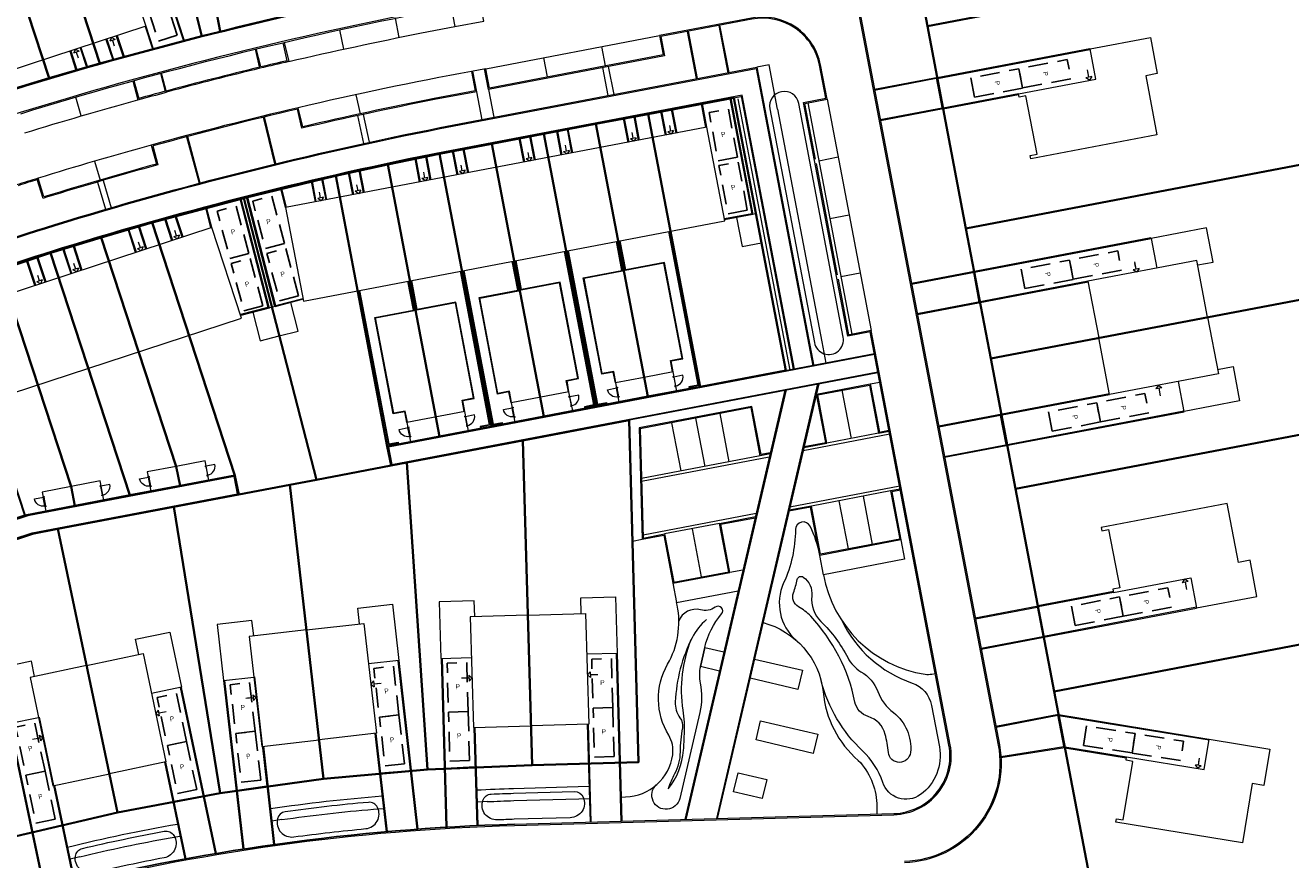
# Model space of a CAD drawing. Header units: metres. Extents: x 150385 to 171486, y 478588 to 485023.
# Tile 81 of 256: x 151673 to 151802, y 483369 to 483454. Entities that reach past the tile are written whole.
import ezdxf
from ezdxf.lldxf.tags import DXFTag

# ---------------------------------------------------------------- set-up
doc = ezdxf.new("R2010")
doc.units = ezdxf.units.M
doc.linetypes.add('Stippelfijn', pattern=[3, 2, -1])
doc.layers.add('B-WE-KG-GRENS_PERCEEL-GV', color=150, linetype='KG-PERCEEL', lineweight=30, true_color=0x007fff)
doc.layers.add('N-CO-BC-DEUR_BERGING_HOUT-G', color=9, linetype='Continuous', lineweight=18, true_color=0x808080)
for name, color, linetype, lineweight in [('N-PV-OG-BEBOUWING_ENTREE-S', 7, 'Continuous', 18), ('N-PV-OG-KADASTRAAL_BEBOUWING-G', 7, 'Continuous', 35), ('N-WE-VH-KANTOPSLUITING_ACHTERKANTBAND TERRAS-G', 7, 'Continuous', 5)]:
    doc.layers.add(name, color=color, linetype=linetype, lineweight=lineweight)
doc.layers.add('N-WE-VH-PP', color=7, linetype='Continuous')
doc.styles.add('NLCS-ISO-ANNOTATIEF-T25', font='NLCS-ISO.ttf', dxfattribs={"height": 2.5})
doc.styles.get("Standard").update_dxf_attribs({"font": 'NLCS-ISO.ttf'})
tags = doc.linetypes.add('KG-PERCEEL', pattern='A,5.5,-2,["P",Standard,S=1.8,R=0,X=-0.5,Y=-0.9],-2,5.5,-2,[5,NLCS.shx,S=0.75,R=0,X=0,Y=0],-2', length=19).pattern_tags.tags
tags[6] = DXFTag(74, 10)

# ---------------------------------------------------------------- blocks, each defined once
blk = doc.blocks.new('Woning Vrijstaand p')
at = {"layer": 'N-PV-OG-BEBOUWING_ENTREE-S', "color": 0, "lineweight": -2}
for p, q in [((-0.3, 6.75), (-1.06, 6.75)), ((-0.3, 6.75), (-0.9, 6.75)), ((-0.3, 7.05), (0, 6.75)), ((-0.3, 7.05), (0, 6.75)), ((0, 6.75), (-0.3, 6.45)), ((0, 6.75), (-0.3, 6.45))]:
    blk.add_line(p, q, dxfattribs=at)
at = {"layer": 'N-PV-OG-BEBOUWING_ENTREE-S', "color": 0, "lineweight": -2, "flags": 128}
blk.add_lwpolyline([(-0.3, 7.05), (-0.3, 6.45)], dxfattribs=at)
blk.add_lwpolyline([(-0.3, 7.05), (-0.3, 6.45)], dxfattribs=at)
at = {"layer": 'N-PV-OG-KADASTRAAL_BEBOUWING-G', "color": 0, "lineweight": -2, "flags": 128}
blk.add_lwpolyline([(0.65, 12.46), (6.76, 12.46), (6.76, -0.6), (6.41, -0.6), (6.41, 0.1), (0.37, 0.1), (0.37, -0.6), (0.02, -0.6), (0.02, 7.41), (-3.1, 7.41), (-3.1, 13.66), (0.65, 13.66)], close=True, dxfattribs=at)
blk = doc.blocks.new('A$Cec739394')
at = {"layer": 'N-PV-OG-KADASTRAAL_BEBOUWING-G', "color": 0, "lineweight": -2}
for p, q in [((7.48, -2), (7.62, -1.6)), ((7.48, -2), (7.62, -1.6)), ((7.88, -2.15), (7.48, -2)), ((7.88, -2.15), (7.48, -2)), ((7.75, -1.87), (8.44, -1.55)), ((7.75, -1.87), (8.29, -1.62)), ((-3.4, -7.21), (-4.09, -7.54)), ((-3.4, -7.21), (-3.94, -7.47)), ((-3.13, -7.08), (-3.53, -6.94)), ((-3.13, -7.08), (-3.53, -6.94)), ((-3.27, -7.48), (-3.13, -7.08)), ((-3.27, -7.48), (-3.13, -7.08))]:
    blk.add_line(p, q, dxfattribs=at)
at = {"layer": 'N-PV-OG-KADASTRAAL_BEBOUWING-G', "color": 0, "lineweight": -2, "flags": 128}
for points in [[(0, 0), (4.87, -10.17), (10.17, -7.64), (5.3, 2.54), (0, 0)], [(0, 0), (4.87, -10.17), (-0.43, -12.71), (-5.3, -2.54), (0, 0)], [(7.88, -2.15), (7.62, -1.6)], [(7.88, -2.15), (7.62, -1.6)], [(9.76, -7.84), (10.44, -9.27), (13.66, -7.73), (11.17, -2.55), (8.38, -3.88)], [(-3.27, -7.48), (-3.53, -6.94)], [(-3.27, -7.48), (-3.53, -6.94)], [(-0.02, -12.51), (0.67, -13.95), (-2.54, -15.49), (-5.03, -10.3), (-2.23, -8.96)]]:
    blk.add_lwpolyline(points, dxfattribs=at)
blk = doc.blocks.new('pp')
at = {"layer": 'N-WE-VH-PP', "linetype": 'Stippelfijn', "flags": 128}
blk.add_lwpolyline([(-0.5, -5.47), (-2.5, -5.47), (-2.5, -0.47), (-0.5, -0.47)], close=True, dxfattribs=at)
at = {"layer": 'N-WE-VH-PP', "color": 0, "insert": (-1.48, -2.91), "char_height": 0.5, "attachment_point": 5, "style": 'NLCS-ISO-ANNOTATIEF-T25'}
blk.add_mtext('P', dxfattribs=at)
blk = doc.blocks.new('NLRS_31_DO_WB_buitendeurkozijn vspyqds3_BCB - H02s-5481641-00_begane grond - BU Tuinberging')
at = {"layer": 'N-CO-BC-DEUR_BERGING_HOUT-G', "lineweight": 13}
h = blk.add_hatch(dxfattribs=at)
h.set_pattern_fill('FP_7', color=256, style=0, pattern_type=2)
h.set_pattern_definition([(315, (-27166.344, 2464), (45.25483, 45.25483), [])])
h.paths.add_polyline_path([(-517, 9), (-517, -9), (-508, -9), (-508, -85), (-517, -85), (-517, -101), (-450, -101), (-450, -38), (-467, -38), (-467, 13), (-517, 13)], flags=0)
h.paths.add_polyline_path([(450, -101), (517, -101), (517, -85), (508, -85), (508, -9), (517, -9), (517, 13), (467, 13), (467, -38), (450, -38)], flags=0)
at = {"layer": 'N-CO-BC-DEUR_BERGING_HOUT-G'}
for p, q in [((-517, 13), (-517, 9)), ((-467, 13), (-517, 13)), ((-467, -38), (-467, 13)), ((462, 2), (-462, 2)), ((-462, 2), (-462, -38)), ((462, -38), (462, 2)), ((517, 13), (467, 13)), ((467, 13), (467, -38)), ((517, 9), (517, 13)), ((-508, -85), (-517, -85)), ((-517, -85), (-517, -101)), ((-517, -101), (-450, -101)), ((-508, -79), (-508, -85)), ((-450, -38), (-467, -38)), ((-462, -38), (462, -38)), ((-450, -101), (-450, -38)), ((467, -38), (450, -38)), ((450, -38), (450, -101)), ((450, -101), (517, -101)), ((508, -85), (508, -79)), ((517, -85), (508, -85)), ((517, -101), (517, -85))]:
    blk.add_line(p, q, dxfattribs=at)
at = {"layer": 'N-CO-BC-DEUR_BERGING_HOUT-G', "lineweight": 13}
blk.add_line((-464, 919), (-464, -9), dxfattribs=at)
blk.add_arc((-464, -9), 928, 360, 90, dxfattribs=at)

msp = doc.modelspace()

# ---------------------------------------------------------------- linework, layer by layer
at = {"layer": 'B-WE-KG-GRENS_PERCEEL-GV', "flags": 128}
for points in [[(151533.35, 483297.58), (151522.99, 483289.3), (151577.28, 483221.76), (151636.33, 483149.83), (151637.77, 483151.01), (151632.04, 483158.1), (151624.17, 483167.82), (151610.47, 483184.72), (151626.21, 483197.6), (151635.99, 483193.01), (151646.17, 483188.23), (151656.36, 483183.45), (151666.54, 483178.68), (151676.72, 483173.9), (151686.91, 483169.12), (151697.09, 483164.34), (151707.27, 483159.56), (151691.5, 483125.95), (151695.85, 483123.92), (151711.62, 483157.52), (151722.65, 483152.34), (151733.68, 483147.17), (151744.71, 483141.99), (151754.38, 483137.46), (151754.38, 483133.32), (151767.22, 483133.28), (151780.21, 483133.25), (151798.96, 483133.2), (151817.71, 483133.14), (151817.55, 483071.63), (151830.05, 483071.59), (151830.12, 483102.01), (151830.18, 483120.59), (151830.23, 483139.18), (151914.11, 483138.94), (151914.15, 483153.71), (151834.15, 483153.94), (151834.2, 483172.51), (151834.26, 483191.09), (151834.31, 483209.67), (151914.31, 483209.45), (151914.35, 483225.88), (151834.35, 483226.1), (151834.41, 483244.68), (151834.44, 483255.93), (151834.46, 483267.18), (151834.54, 483293.05), (151914.54, 483292.83), (151914.55, 483296.36), (151915.98, 483296.35), (151916.16, 483296.36), (151916.33, 483296.36), (151916.51, 483296.38), (151916.68, 483296.4), (151916.86, 483296.43), (151917.03, 483296.46), (151917.2, 483296.5), (151917.37, 483296.54), (151917.53, 483296.59), (151917.7, 483296.65), (151917.86, 483296.71), (151918.02, 483296.78), (151918.18, 483296.85), (151918.34, 483296.93), (151918.49, 483297.02), (151918.64, 483297.11), (151918.79, 483297.2), (151918.93, 483297.3), (151919.07, 483297.41), (151919.21, 483297.52), (151919.34, 483297.63), (151919.47, 483297.75), (151919.59, 483297.88), (151919.71, 483298), (151919.83, 483298.14), (151919.93, 483298.27), (151920.04, 483298.41), (151920.14, 483298.55), (151920.24, 483298.7), (151920.33, 483298.85), (151920.41, 483299), (151920.49, 483299.16), (151920.57, 483299.32), (151920.63, 483299.48), (151920.7, 483299.64), (151920.75, 483299.8), (151920.8, 483299.97), (151920.85, 483300.14), (151920.89, 483300.31), (151920.92, 483300.48), (151920.95, 483300.66), (151920.97, 483300.83), (151920.99, 483301), (151921, 483301.18), (151921, 483301.35), (151921, 483356.46), (151921, 483451.49), (151921, 483451.66), (151920.99, 483451.83), (151920.97, 483452), (151920.95, 483452.17), (151920.93, 483452.34), (151920.89, 483452.51), (151920.86, 483452.67), (151920.81, 483452.84), (151920.76, 483453), (151920.71, 483453.16), (151920.65, 483453.32), (151920.58, 483453.48), (151920.51, 483453.64), (151920.44, 483453.79), (151920.36, 483453.94), (151920.27, 483454.09), (151920.18, 483454.23), (151920.08, 483454.37), (151822.52, 483592.33), (151775.46, 483559.42), (151773.17, 483562.7), (151771.12, 483565.63), (151608.65, 483451.64), (151612.29, 483447.18), (151615.74, 483449.59), (151620.38, 483452.83), (151624.64, 483455.82), (151629.29, 483459.07), (151638.77, 483465.71), (151650.25, 483439.2), (151642.19, 483435.44), (151637.38, 483432.99), (151632.62, 483430.44), (151628.05, 483427.87), (151630.94, 483424.32), (151653.43, 483395.36), (151653.57, 483395.41), (151664.88, 483399.12), (151673.86, 483402.07), (151676.45, 483402.57), (151688.25, 483404.81), (151694.86, 483406.08), (151694.48, 483408.03), (151688.89, 483406.97), (151683.79, 483406), (151678.19, 483404.93), (151673.09, 483403.95), (151664.65, 483401.2), (151657.28, 483423.67), (151665.5, 483427.11), (151670.57, 483428.97), (151675.69, 483430.69), (151680.86, 483432.27), (151686.04, 483433.77), (151695.38, 483436.28), (151704.76, 483438.54), (151710.03, 483439.7), (151715.31, 483440.79), (151720.62, 483441.8), (151725.92, 483442.82), (151731.22, 483443.82), (151736.54, 483444.83), (151745.25, 483446.5), (151750.55, 483418.72), (151741.82, 483417.05), (151736.52, 483416.05), (151731.22, 483415.03), (151725.92, 483414.02), (151720.62, 483413.02), (151715.31, 483412), (151709.99, 483410.98), (151710.37, 483409.03), (151711.99, 483409.33), (151723.79, 483411.57), (151734.59, 483413.64), (151735.57, 483378.82), (151724.74, 483378.52), (151714.09, 483378.05), (151703.51, 483377.1), (151692.99, 483375.64), (151682.54, 483373.69), (151672.2, 483371.26), (151662.03, 483368.21), (151652.18, 483364.53), (151644.17, 483386.17), (151639.14, 483382.15), (151646.56, 483362.07), (151638.88, 483358.39), (151634.08, 483355.9), (151629.36, 483353.3), (151624.68, 483350.59), (151620.08, 483347.77), (151613.06, 483343.17), (151604.51, 483354.42), (151602.15, 483352.55), (151602.88, 483351.66), (151599.72, 483349.07), (151598.96, 483349.99), (151573.99, 483330.04), (151577.07, 483326.28), (151582.7, 483319.41), (151564.08, 483304.18), (151558.45, 483311.04), (151555.19, 483315.02), (151553.62, 483313.78), (151556.9, 483309.78), (151562.53, 483302.9), (151542.43, 483286.46), (151536.82, 483293.34), (151533.4, 483297.51)], [(151640.45, 483466.88), (151650.23, 483473.72), (151654.36, 483476.61), (151659.48, 483480.19), (151663.6, 483483.07), (151668.74, 483486.65), (151669.4, 483484.63), (151682.41, 483487.11), (151695.04, 483489.53), (151695.4, 483487.56), (151700.7, 483488.58), (151706.02, 483489.58), (151711.32, 483490.59), (151716.62, 483491.6), (151721.93, 483492.61), (151727.23, 483493.61), (151735.96, 483495.28), (151742.06, 483463.25), (151733.34, 483461.58), (151728.04, 483460.56), (151722.72, 483459.56), (151717.42, 483458.55), (151712.12, 483457.53), (151706.83, 483456.45), (151701.55, 483455.29), (151691.11, 483452.78), (151680.74, 483449.99), (151675.57, 483448.49), (151670.4, 483446.92), (151665.28, 483445.2), (151660.2, 483443.33), (151652.07, 483440.01)], [(151758.27, 483488.82), (151764.96, 483453.8), (151809.97, 483462.38), (151790.88, 483495.03)], [(151764.96, 483453.8), (151758.27, 483488.82), (151790.88, 483495.03), (151809.97, 483462.38), (151821.2, 483443.14), (151824.49, 483430.03), (151827.77, 483416.92), (151832.88, 483396.52), (151833.08, 483368.06), (151781.57, 483366.61), (151777.86, 483386.02), (151773.94, 483406.66), (151771.41, 483419.92), (151768.89, 483433.19)], [(151682.41, 483487.11), (151691.11, 483452.78), (151701.55, 483455.29), (151695.4, 483487.56), (151695.04, 483489.53)], [(151669.4, 483484.63), (151680.74, 483449.99), (151691.11, 483452.78), (151682.41, 483487.11)], [(151663.6, 483483.07), (151664.76, 483481.44), (151675.57, 483448.49), (151680.74, 483449.99), (151669.4, 483484.63), (151668.74, 483486.65)], [(151663.6, 483483.07), (151659.48, 483480.19), (151670.4, 483446.92), (151675.57, 483448.49), (151664.76, 483481.44)], [(151809.97, 483462.38), (151764.96, 483453.8), (151768.89, 483433.19), (151821.2, 483443.14)], [(151736.54, 483444.83), (151741.82, 483417.05), (151750.55, 483418.72), (151745.25, 483446.5)], [(151731.22, 483443.82), (151736.52, 483416.05), (151741.82, 483417.05), (151736.54, 483444.83)], [(151725.92, 483442.82), (151731.22, 483415.03), (151736.52, 483416.05), (151731.22, 483443.82)], [(151725.92, 483442.82), (151720.62, 483441.8), (151725.92, 483414.02), (151731.22, 483415.03)], [(151768.89, 483433.19), (151771.41, 483419.92), (151824.49, 483430.03), (151821.2, 483443.14)], [(151715.31, 483440.79), (151710.03, 483439.7), (151715.31, 483412), (151720.62, 483413.02)], [(151715.31, 483440.79), (151720.62, 483413.02), (151725.92, 483414.02), (151720.62, 483441.8)], [(151704.76, 483438.54), (151709.99, 483410.98), (151715.31, 483412), (151710.03, 483439.7)], [(151695.38, 483436.28), (151702.77, 483407.58), (151710.37, 483409.03), (151709.99, 483410.98), (151704.76, 483438.54)], [(151686.04, 483433.77), (151694.48, 483408.03), (151694.86, 483406.08), (151700.08, 483407.06), (151702.77, 483407.58), (151695.38, 483436.28)], [(151680.86, 483432.27), (151688.51, 483408.92), (151688.89, 483406.97), (151694.48, 483408.03), (151686.04, 483433.77)], [(151680.86, 483432.27), (151675.69, 483430.69), (151683.79, 483406), (151688.89, 483406.97), (151688.51, 483408.92)], [(151675.69, 483430.69), (151670.57, 483428.97), (151677.8, 483406.9), (151678.19, 483404.93), (151683.79, 483406)], [(151824.49, 483430.03), (151771.41, 483419.92), (151773.94, 483406.66), (151827.77, 483416.92)], [(151665.5, 483427.11), (151673.09, 483403.95), (151678.19, 483404.93), (151677.8, 483406.9), (151670.57, 483428.97)], [(151773.94, 483406.66), (151777.86, 483386.02), (151832.88, 483396.52), (151827.77, 483416.92)], [(151723.79, 483411.57), (151724.74, 483378.52), (151735.57, 483378.82), (151734.59, 483413.64)], [(151711.99, 483409.33), (151714.09, 483378.05), (151724.74, 483378.52), (151723.79, 483411.57)], [(151710.37, 483409.03), (151702.77, 483407.58), (151700.08, 483407.06), (151703.51, 483377.1), (151714.09, 483378.05), (151711.99, 483409.33)], [(151692.99, 483375.64), (151703.51, 483377.1), (151700.08, 483407.06), (151694.86, 483406.08), (151688.25, 483404.81)], [(151676.45, 483402.57), (151682.54, 483373.69), (151692.99, 483375.64), (151688.25, 483404.81)], [(151676.45, 483402.57), (151673.86, 483402.07), (151664.88, 483399.12), (151672.2, 483371.26), (151682.54, 483373.69)], [(151777.86, 483386.02), (151781.57, 483366.61), (151833.08, 483368.06), (151832.88, 483396.52)]]:
    msp.add_lwpolyline(points, close=True, dxfattribs=at)
at = {"layer": 'N-WE-VH-KANTOPSLUITING_ACHTERKANTBAND TERRAS-G', "color": 7, "lineweight": 9, "flags": 128}
for points in [[(151747.39, 483484.31), (151741.03, 483483.1), (151738.24, 483497.72), (151695.08, 483489.49), (151695.44, 483487.61), (151735.95, 483495.32), (151742.06, 483463.24), (151712.6, 483457.63, 0.0262), (151671.88, 483447.37, 0.02301), (151655.87, 483441.61, 0.004605), (151651.99, 483439.97)], [(151736.04, 483495.4), (151742.18, 483463.16), (151712.62, 483457.53, 0.0262), (151671.93, 483447.28, 0.023031), (151655.9, 483441.52, 0.004606), (151652.03, 483439.88, 0.004606)], [(151672.67, 483444.87, -0.026186), (151713.1, 483455.06), (151742.44, 483460.65), (151742.81, 483458.68), (151746.17, 483459.32, 0.451113), (151750.76, 483467.06, 0.378252), (151749.62, 483467.74), (151745.14, 483466.88), (151742.68, 483479.75), (151747.2, 483480.61, 0.414214), (151748, 483481.78), (151746.8, 483488.05), (151751.52, 483488.95), (151751.78, 483487.59, 0.414214), (151752.95, 483486.8), (151757.47, 483487.66), (151760.85, 483469.88), (151756.33, 483469.01, 0.414214), (151755.54, 483467.85), (151772.17, 483380.56, -0.461859), (151762.63, 483368.69)], [(151742.79, 483458.8), (151746.15, 483459.44, 0.451113), (151750.64, 483467.02, 0.378252), (151749.64, 483467.62), (151745.04, 483466.74), (151742.54, 483479.85), (151747.18, 483480.73, 0.414214), (151747.88, 483481.76), (151746.66, 483488.14), (151751.61, 483489.09), (151751.9, 483487.61, 0.414214), (151752.92, 483486.91), (151757.56, 483487.8), (151760.99, 483469.78), (151756.36, 483468.9, 0.414214), (151755.66, 483467.87), (151772.29, 483380.58, -0.461859), (151762.63, 483368.57)], [(151742.53, 483460.79), (151713.08, 483455.17, 0.026196), (151672.63, 483444.99, 0.023031), (151656.82, 483439.3, 0.028491), (151633.63, 483428.15)], [(151754.08, 483449.83, 0.414214), (151747.07, 483454.61), (151737.69, 483452.82), (151738.06, 483450.85), (151720.38, 483447.48), (151720, 483449.45, -0.003179), (151718.55, 483449.18), (151718.92, 483447.21), (151714.77, 483446.42, 0.008787), (151701.39, 483443.54), (151700.93, 483445.48, 0.009869), (151685.96, 483441.67), (151686.49, 483439.74, 0.007508), (151675.26, 483436.46, 0.000345), (151675.03, 483436.39), (151674.44, 483438.3, 0.003276), (151672.25, 483437.61)], [(151699.95, 483450.18, -0.008732), (151713.48, 483453.09), (151716.86, 483453.74)], [(151753.97, 483449.81, 0.414214), (151747.09, 483454.49)], [(151699.49, 483452.13), (151699.95, 483450.18, 0.001892), (151697.03, 483449.49), (151696.56, 483451.43)], [(151699.8, 483450.27, 0.001754), (151697.1, 483449.63)], [(151650.54, 483423.44, -0.013846), (151661.37, 483428.26, -0.023031), (151676.15, 483433.58, -0.026162), (151715.35, 483443.45), (151747.61, 483449.6), (151753.41, 483419.16)], [(151650.57, 483423.34, -0.013866), (151661.41, 483428.17, -0.023031), (151676.18, 483433.48, -0.026162), (151715.37, 483443.35), (151747.53, 483449.48), (151753.3, 483419.2)], [(151684.08, 483448.2), (151684.61, 483446.28, -0.001892), (151687.51, 483447.06), (151686.99, 483449)], [(151697, 483449.6, 0.006199), (151687.48, 483447.18)], [(151697.03, 483449.49, 0.006199), (151687.51, 483447.06)], [(151718.55, 483449.18, 0.011493), (151700.93, 483445.48)], [(151751.44, 483418.85), (151746.12, 483446.77), (151715.82, 483441, 0.026157), (151676.89, 483431.19, 0.023031), (151662.33, 483425.95, 0.013866), (151651.61, 483421.18, -0.013866)], [(151745.25, 483446.5), (151715.84, 483440.9, 0.026167), (151676.92, 483431.09, 0.023031), (151662.36, 483425.86, 0.006542), (151657.28, 483423.68)], [(151673.09, 483442.91, -0.00757), (151684.61, 483446.28, -0.006857)], [(151687.38, 483447.15, 0.001753), (151684.7, 483446.42)], [(151714.79, 483446.3, 0.008863), (151701.3, 483443.39)], [(151756.39, 483422.11), (151751.86, 483445.92, 1), (151748.93, 483445.37), (151753.46, 483421.55, 1.000023), (151756.39, 483422.11)], [(151700.84, 483445.34, 0.009715), (151686.11, 483441.58)], [(151685.96, 483441.67, 0.00767), (151674.44, 483438.3)], [(151686.64, 483439.66, 0.007585), (151675.3, 483436.35)], [(151674.36, 483438.15, 0.002934), (151672.4, 483437.53)], [(151675.3, 483436.35, 0.000518), (151674.95, 483436.24)], [(151761.55, 483373.58, 0.461859), (151767.16, 483380.56), (151759.14, 483422.64)], [(151596.94, 483323.2), (151601.21, 483326.69, -0.066147), (151650.51, 483357.17, -0.043401), (151675.06, 483365.71, -0.054979), (151722.93, 483372.37), (151761.56, 483373.46, 0.461859), (151767.28, 483380.58), (151761, 483413.52)], [(151754.01, 483399.88, 0.065839), (151753.03, 483402.84, 0.79335), (151751.53, 483402.5, -0.104954), (151750.33, 483397.07, 0.330594), (151751.59, 483391.24)], [(151754.39, 483397.91, 0.32056), (151764.72, 483387.77, 0.087092), (151765.41, 483387.79), (151765.77, 483387.85)], [(151733.79, 483375.26), (151734.24, 483375.27, 0.366345), (151739.04, 483379.57, 0.172869), (151738.63, 483381.55, -0.272303), (151738.52, 483388.78, 0.181719), (151739.49, 483394.8), (151739.44, 483395.06)], [(151742.3, 483390.5, -0.118958), (151744.02, 483393.91, 0.886454), (151743.37, 483394.6, -0.2262), (151741.86, 483394.33, 0.389389), (151739.66, 483393.18)], [(151742.48, 483393.33, 0.100463), (151741.02, 483391.49, 0.106805), (151739.3, 483384.95, 0.16797), (151739.78, 483383.33, -0.202379), (151740.02, 483382.3, 0.042473), (151739.79, 483379.85, -0.1206), (151739.22, 483377.61, 0.038202), (151738.57, 483376.11, 0.038202)], [(151756.24, 483393.25, 0.199673), (151763.41, 483386.87, -0.268652), (151765.37, 483384.6), (151766.18, 483380.37, -0.290487), (151764.25, 483375.51, -0.507649), (151760.41, 483376.75, 0.124023), (151758.37, 483379.96, -0.140759), (151754.15, 483387.09)], [(151748.23, 483393.03, -0.308891), (151754.36, 483385.96, 0.196668), (151757.93, 483378.99, -0.181197), (151759.8, 483374.6), (151759.83, 483373.53)], [(151742.3, 483390.5), (151741.85, 483388.55, 0.108232), (151741.83, 483386.87, -0.108232), (151741.79, 483383.87), (151739.75, 483375.12, -1.343792), (151737.36, 483376.49)], [(151738.57, 483376.11, 0.157353), (151740.14, 483380.04, 0.0061), (151740.23, 483381.66, 0.048254), (151740.1, 483384.11, -0.132372), (151740.92, 483391.3, -1.082331)], [(151719.09, 483375.98, -0.006835), (151722.82, 483376.14), (151730.51, 483376.35)], [(151709.46, 483375.34, 0.017035), (151698.1, 483374.05)], [(151720.14, 483374.79, -0.004824), (151722.86, 483374.89), (151729.48, 483375.07)], [(151699.24, 483372.96, -0.013914), (151708.58, 483374.02)], [(151722.93, 483372.49, 0.054979), (151675.03, 483365.82)], [(151675.03, 483365.82, -0.054979), (151722.93, 483372.49)], [(151677.44, 483370.16, -0.017035), (151688.62, 483372.51)], [(151678.68, 483369.18, -0.013914), (151687.88, 483371.11)]]:
    msp.add_lwpolyline(points, format="xyb", dxfattribs=at)
for points in [[(151693.89, 483465.46), (151690.73, 483464.66), (151692.91, 483453.23)], [(151693.91, 483465.36), (151690.85, 483464.58), (151693, 483453.26)], [(151682.59, 483462.42), (151685.7, 483463.36), (151689.32, 483452.32)], [(151682.62, 483462.33), (151685.64, 483463.23), (151689.23, 483452.29)], [(151716.49, 483455.7), (151716.86, 483453.74), (151719.81, 483454.3), (151719.43, 483456.26)], [(151685.33, 483453.74), (151686.08, 483451.46)], [(151685.42, 483453.78), (151686.17, 483451.49)], [(151711.21, 483452.64), (151710.81, 483454.6)], [(151747.09, 483454.49), (151737.83, 483452.72)], [(151744.67, 483449.04), (151743.75, 483453.85)], [(151744.77, 483449.06), (151743.85, 483453.87)], [(151681.35, 483452.44), (151682.04, 483450.36)], [(151681.45, 483452.47), (151682.13, 483450.38)], [(151681.92, 483452.63), (151681.73, 483452.25)], [(151682.3, 483452.44), (151681.73, 483452.25)], [(151682.3, 483452.44), (151681.92, 483452.63)], [(151682.02, 483452.34), (151682.2, 483451.77)], [(151682.4, 483452.78), (151683.1, 483450.65)], [(151682.49, 483452.82), (151683.19, 483450.68)], [(151705.57, 483451.45), (151705.14, 483453.4)], [(151720, 483449.45), (151737.69, 483452.82)], [(151737.83, 483452.72), (151738.2, 483450.76)], [(151741.47, 483448.45), (151740.56, 483453.24)], [(151741.57, 483448.45), (151740.66, 483453.26)], [(151677.67, 483451.23), (151678.3, 483449.29)], [(151677.76, 483451.26), (151678.4, 483449.32)], [(151678.24, 483451.42), (151678.04, 483451.04)], [(151678.62, 483451.23), (151678.04, 483451.04)], [(151678.62, 483451.23), (151678.24, 483451.42)], [(151678.33, 483451.13), (151678.52, 483450.56)], [(151678.71, 483451.58), (151679.36, 483449.6)], [(151678.81, 483451.61), (151679.46, 483449.62)], [(151697.1, 483449.63), (151696.65, 483451.48)], [(151699.8, 483450.27), (151699.38, 483452.1)], [(151731.79, 483451.7), (151732.17, 483449.73)], [(151781.49, 483451.49), (151765.96, 483448.53)], [(151781.51, 483451.39), (151765.98, 483448.43)], [(151738.2, 483450.76), (151720.28, 483447.34)], [(151725.9, 483450.57), (151726.27, 483448.61)], [(151749.7, 483445.32), (151748.84, 483449.83), (151747.61, 483449.6)], [(151753.57, 483440.25), (151752.49, 483445.92), (151754.75, 483446.35), (151754.08, 483449.83)], [(151754.61, 483446.45), (151753.97, 483449.81)], [(151686.89, 483448.99), (151687.38, 483447.15)], [(151718.67, 483449.2), (151719.06, 483447.11)], [(151720.28, 483447.34), (151719.89, 483449.43)], [(151731.89, 483449.56), (151732.44, 483446.71)], [(151732.48, 483449.67), (151733.03, 483446.82)], [(151766.05, 483448.57), (151759.57, 483447.34)], [(151765.86, 483448.53), (151766.46, 483445.34)], [(151765.95, 483448.55), (151766.56, 483445.36)], [(151684.2, 483448.24), (151684.7, 483446.42)], [(151720.28, 483447.34), (151720.83, 483444.5)], [(151765.87, 483448.44), (151759.59, 483447.24)], [(151678.84, 483444.64), (151678.28, 483446.56)], [(151706.79, 483446.78), (151707.21, 483444.85)], [(151719.06, 483447.11), (151714.79, 483446.3)], [(151719.06, 483447.11), (151719.61, 483444.26)], [(151742.42, 483443.46), (151741.96, 483445.88)], [(151742.52, 483443.48), (151742.06, 483445.89)], [(151744.86, 483446.43), (151747.1, 483434.68), (151744.3, 483434.15)], [(151744.96, 483446.45), (151747.21, 483434.6), (151744.32, 483434.05)], [(151745.25, 483446.5), (151746.14, 483446.67)], [(151745.25, 483446.5), (151747.51, 483434.66)], [(151745.68, 483446.37), (151750.95, 483418.75)], [(151751.34, 483418.83), (151746.04, 483446.65)], [(151752.35, 483446.02), (151754.61, 483446.45)], [(151756.88, 483422.21), (151752.35, 483446.02)], [(151752.78, 483445.98), (151757.28, 483422.4)], [(151754.75, 483446.35), (151759.24, 483422.78)], [(151774.23, 483446.9), (151766.55, 483445.44)], [(151774.25, 483446.8), (151766.57, 483445.34)], [(151701.3, 483443.39), (151700.84, 483445.34)], [(151706.94, 483444.67), (151707.56, 483441.83)], [(151707.53, 483444.8), (151708.15, 483441.96)], [(151735.67, 483442.17), (151735.21, 483444.59)], [(151738.31, 483442.68), (151737.84, 483445.09)], [(151738.4, 483442.69), (151737.94, 483445.11)], [(151739.39, 483442.88), (151738.93, 483445.3)], [(151739.48, 483442.9), (151739.02, 483445.32)], [(151749.7, 483445.32), (151754.21, 483421.63)], [(151766.45, 483445.44), (151760.16, 483444.24)], [(151766.56, 483445.36), (151760.18, 483444.14)], [(151698.55, 483439.75), (151697.39, 483444.51)], [(151698.65, 483439.78), (151697.48, 483444.54)], [(151728.87, 483440.88), (151728.41, 483443.29)], [(151734.49, 483441.95), (151734.03, 483444.37)], [(151734.59, 483441.97), (151734.13, 483444.38)], [(151735.57, 483442.15), (151735.11, 483444.57)], [(151738.84, 483443.08), (151738.73, 483443.67)], [(151689.56, 483442.52), (151690.83, 483437.79)], [(151689.66, 483442.55), (151690.92, 483437.81)], [(151723.88, 483439.93), (151723.42, 483442.34)], [(151723.98, 483439.95), (151723.52, 483442.36)], [(151724.97, 483440.13), (151724.5, 483442.55)], [(151725.06, 483440.15), (151724.6, 483442.57)], [(151727.7, 483440.65), (151727.24, 483443.07)], [(151727.79, 483440.67), (151727.33, 483443.09)], [(151728.78, 483440.86), (151728.32, 483443.28)], [(151735.32, 483442.41), (151734.73, 483442.3)], [(151735.08, 483442.06), (151734.73, 483442.3)], [(151735.03, 483442.36), (151734.91, 483442.95)], [(151735.32, 483442.41), (151735.08, 483442.06)], [(151739.13, 483443.14), (151738.54, 483443.03)], [(151738.89, 483442.79), (151738.54, 483443.03)], [(151739.13, 483443.14), (151738.89, 483442.79)], [(151686.11, 483441.58), (151686.64, 483439.66)], [(151717.09, 483438.63), (151716.63, 483441.05)], [(151717.19, 483438.65), (151716.72, 483441.07)], [(151718.17, 483438.84), (151717.71, 483441.25)], [(151718.27, 483438.86), (151717.81, 483441.27)], [(151724.42, 483440.33), (151724.31, 483440.92)], [(151728.52, 483441.12), (151727.93, 483441)], [(151728.29, 483440.77), (151727.93, 483441)], [(151728.23, 483441.06), (151728.12, 483441.65)], [(151728.52, 483441.12), (151728.29, 483440.77)], [(151680.19, 483440.03), (151680.75, 483438.11)], [(151713.28, 483437.91), (151712.82, 483440.29)], [(151713.37, 483437.92), (151712.92, 483440.31)], [(151714.36, 483438.11), (151713.9, 483440.51)], [(151714.45, 483438.13), (151714, 483440.53)], [(151717.62, 483439.04), (151717.51, 483439.63)], [(151724.71, 483440.39), (151724.12, 483440.28)], [(151724.47, 483440.04), (151724.12, 483440.28)], [(151724.71, 483440.39), (151724.47, 483440.04)], [(151755.82, 483428.46), (151753.66, 483439.81)], [(151753.91, 483440.08), (151755.87, 483440.46)], [(151674.95, 483436.24), (151674.36, 483438.15)], [(151703.75, 483436.09), (151703.34, 483438.22)], [(151703.84, 483436.11), (151703.44, 483438.24)], [(151706.48, 483436.61), (151706.05, 483438.84)], [(151706.58, 483436.63), (151706.15, 483438.86)], [(151707.56, 483436.82), (151707.13, 483439.08)], [(151707.66, 483436.84), (151707.23, 483439.1)], [(151714.1, 483438.37), (151713.51, 483438.26)], [(151713.86, 483438.02), (151713.51, 483438.26)], [(151713.81, 483438.31), (151713.7, 483438.9)], [(151714.1, 483438.37), (151713.86, 483438.02)], [(151717.91, 483439.1), (151717.33, 483438.98)], [(151717.68, 483438.74), (151717.33, 483438.98)], [(151717.91, 483439.1), (151717.68, 483438.74)], [(151680.49, 483437.91), (151681.31, 483435.13)], [(151681.07, 483438.08), (151681.88, 483435.29)], [(151699.63, 483435.31), (151699.16, 483437.23)], [(151699.73, 483435.33), (151699.26, 483437.25)], [(151702.67, 483435.88), (151702.27, 483437.97)], [(151702.76, 483435.9), (151702.37, 483437.99)], [(151703.2, 483436.29), (151703.09, 483436.88)], [(151707.31, 483437.07), (151706.72, 483436.96)], [(151707.07, 483436.72), (151706.72, 483436.96)], [(151707.01, 483437.02), (151706.9, 483437.61)], [(151707.31, 483437.07), (151707.07, 483436.72)], [(151694.98, 483436.18), (151697.83, 483425.14), (151695.04, 483424.41)], [(151695.08, 483436.21), (151697.95, 483425.06), (151695.07, 483424.32)], [(151701.41, 483425.96), (151698.53, 483425.21), (151695.66, 483436.36)], [(151695.76, 483436.38), (151698.61, 483425.34), (151701.39, 483426.06)], [(151703.49, 483436.35), (151702.9, 483436.24)], [(151703.26, 483436), (151702.9, 483436.24)], [(151703.49, 483436.35), (151703.26, 483436)], [(151689.1, 483432.28), (151688.39, 483434.44)], [(151689.2, 483432.31), (151688.49, 483434.46)], [(151692.04, 483433.24), (151691.5, 483435.27)], [(151692.13, 483433.27), (151691.6, 483435.3)], [(151755.03, 483434.19), (151757, 483434.56)], [(151684.37, 483430.72), (151683.6, 483433.08)], [(151684.47, 483430.76), (151683.69, 483433.11)], [(151685.42, 483431.07), (151684.66, 483433.39)], [(151685.51, 483431.1), (151684.75, 483433.42)], [(151688.06, 483431.93), (151687.33, 483434.14)], [(151688.15, 483431.96), (151687.43, 483434.17)], [(151684.85, 483431.2), (151684.66, 483431.77)], [(151688.82, 483432.5), (151688.25, 483432.31)], [(151688.63, 483432.12), (151688.25, 483432.31)], [(151688.53, 483432.41), (151688.35, 483432.98)], [(151688.82, 483432.5), (151688.63, 483432.12)], [(151733.2, 483417.45), (151732.98, 483418.55), (151731.81, 483418.33), (151729.94, 483428.15), (151733.87, 483428.9), (151733.3, 483431.85)], [(151733.25, 483417.47), (151733.03, 483418.62), (151731.85, 483418.4), (151730.01, 483428.11), (151733.94, 483428.85), (151733.36, 483431.86)], [(151739.03, 483418.57), (151738.81, 483419.73), (151739.99, 483419.95), (151738.14, 483429.65), (151734.21, 483428.91), (151733.64, 483431.91)], [(151739.09, 483418.57), (151738.88, 483419.68), (151740.06, 483419.9), (151738.19, 483429.72), (151734.26, 483428.98), (151733.7, 483431.92)], [(151738.61, 483432.86), (151741.59, 483417.22), (151740.67, 483417.04), (151740.7, 483416.84)], [(151738.67, 483432.87), (151741.66, 483417.17), (151740.74, 483416.99), (151740.76, 483416.86)], [(151787.71, 483432.22), (151763.33, 483427.58)], [(151787.73, 483432.12), (151763.35, 483427.48)], [(151677.8, 483428.57), (151676.96, 483431.1)], [(151677.89, 483428.6), (151677.06, 483431.13)], [(151678.84, 483428.91), (151678.02, 483431.43)], [(151678.94, 483428.94), (151678.11, 483431.46)], [(151685.13, 483431.29), (151684.56, 483431.1)], [(151684.94, 483430.91), (151684.56, 483431.1)], [(151685.13, 483431.29), (151684.94, 483430.91)], [(151728, 483430.84), (151730.98, 483415.2), (151730.06, 483415.02), (151730.09, 483414.82)], [(151728.06, 483430.85), (151731.05, 483415.15), (151730.13, 483414.97), (151730.15, 483414.83)], [(151728.33, 483430.9), (151731.32, 483415.2), (151732.25, 483415.38), (151732.27, 483415.24)], [(151728.39, 483430.91), (151731.37, 483415.27), (151732.29, 483415.45), (151732.33, 483415.25)], [(151674.11, 483427.36), (151673.27, 483429.92)], [(151674.2, 483427.39), (151673.36, 483429.95)], [(151675.15, 483427.7), (151674.31, 483430.26)], [(151675.25, 483427.73), (151674.41, 483430.3)], [(151678.56, 483429.13), (151677.99, 483428.95)], [(151678.27, 483429.04), (151678.08, 483429.61)], [(151678.56, 483429.13), (151678.37, 483428.76)], [(151722.59, 483415.43), (151722.37, 483416.53), (151721.2, 483416.31), (151719.33, 483426.13), (151723.26, 483426.88), (151722.69, 483429.83)], [(151722.64, 483415.45), (151722.42, 483416.6), (151721.25, 483416.38), (151719.4, 483426.08), (151723.33, 483426.83), (151722.75, 483429.84)], [(151728.42, 483416.55), (151728.21, 483417.7), (151729.38, 483417.93), (151727.53, 483427.63), (151723.6, 483426.88), (151723.03, 483429.89)], [(151728.48, 483416.55), (151728.28, 483417.66), (151729.45, 483417.88), (151727.58, 483427.7), (151723.65, 483426.95), (151723.09, 483429.9)], [(151674.87, 483427.93), (151674.3, 483427.74)], [(151674.58, 483427.83), (151674.4, 483428.4)], [(151674.87, 483427.93), (151674.68, 483427.55)], [(151678.37, 483428.76), (151677.99, 483428.95)], [(151717.81, 483414.53), (151717.6, 483415.68), (151718.77, 483415.91), (151716.92, 483425.61), (151712.99, 483424.86), (151712.42, 483427.87)], [(151717.87, 483414.53), (151717.67, 483415.64), (151718.84, 483415.86), (151716.97, 483425.68), (151713.04, 483424.93), (151712.48, 483427.88)], [(151717.39, 483428.82), (151720.37, 483413.17), (151719.45, 483413), (151719.49, 483412.8)], [(151717.45, 483428.83), (151720.44, 483413.13), (151719.52, 483412.95), (151719.54, 483412.81)], [(151717.72, 483428.88), (151720.71, 483413.18), (151721.64, 483413.35), (151721.66, 483413.22)], [(151717.78, 483428.89), (151720.76, 483413.25), (151721.68, 483413.42), (151721.72, 483413.23)], [(151756.98, 483422.35), (151755.9, 483428.02)], [(151756.15, 483428.3), (151758.12, 483428.67)], [(151769.64, 483428.68), (151770.21, 483425.68)], [(151769.74, 483428.7), (151770.31, 483425.7)], [(151674.68, 483427.55), (151674.3, 483427.74)], [(151707.11, 483426.86), (151710.1, 483411.16), (151711.03, 483411.33), (151711.05, 483411.19)], [(151707.17, 483426.87), (151710.15, 483411.23), (151711.08, 483411.4), (151711.11, 483411.21)], [(151711.98, 483413.41), (151711.76, 483414.51), (151710.59, 483414.29), (151708.72, 483424.11), (151712.65, 483424.86), (151712.09, 483427.81)], [(151712.03, 483413.43), (151711.81, 483414.58), (151710.64, 483414.36), (151708.79, 483424.06), (151712.72, 483424.81), (151712.14, 483427.82)], [(151781.31, 483427.8), (151763.92, 483424.48)], [(151781.33, 483427.7), (151763.94, 483424.38)], [(151700.18, 483425.64), (151696.31, 483424.64), (151697.06, 483421.73), (151698.99, 483422.23)], [(151698.24, 483425.14), (151698.99, 483422.23), (151700.93, 483422.73), (151700.18, 483425.64)], [(151761, 483413.52), (151759.24, 483422.78), (151756.86, 483422.32)], [(151754.21, 483421.63), (151754.63, 483419.46)], [(151759.14, 483422.64), (151756.88, 483422.21)], [(151759.57, 483420.4), (151710.04, 483410.96), (151710.4, 483409.08), (151759.93, 483418.51)], [(151759.58, 483420.34), (151710.11, 483410.91), (151710.45, 483409.15), (151759.92, 483418.57)], [(151754.25, 483419.32), (151751.03, 483418.71)], [(151736.52, 483416.05), (151739.46, 483416.61), (151739.09, 483418.57), (151736.14, 483418.01)], [(151728.48, 483416.55), (151722.59, 483415.43), (151722.96, 483413.46), (151728.86, 483414.59)], [(151728.86, 483414.59), (151728.48, 483416.55)], [(151750.46, 483416.71), (151740.27, 483372.98)], [(151750.57, 483416.73), (151740.38, 483372.98)], [(151753.79, 483417.34), (151743.48, 483373.07)], [(151753.9, 483417.36), (151743.58, 483373.07)], [(151752.38, 483410.86), (151754.74, 483411.31), (151753.8, 483416.22), (151759.06, 483417.23), (151759.99, 483412.31), (151761.07, 483412.52)], [(151752.41, 483410.97), (151754.62, 483411.39), (151753.68, 483416.3), (151759.13, 483417.34), (151760.07, 483412.43), (151761.05, 483412.62)], [(151753.65, 483416.3), (151753.68, 483416.3)], [(151756.26, 483416.69), (151757.19, 483411.78)], [(151759.13, 483417.34), (151760.12, 483417.53)], [(151783.49, 483416.34), (151766.11, 483413.03)], [(151783.51, 483416.24), (151766.12, 483412.93)], [(151725.53, 483415.99), (151725.91, 483414.02)], [(151748.97, 483410.32), (151748.03, 483410.14), (151747.09, 483415.05), (151735.61, 483412.86), (151735.94, 483401.52), (151738.13, 483401.94), (151739.06, 483397.03), (151744.86, 483398.13), (151743.92, 483403.04), (151747.43, 483403.71)], [(151748.97, 483410.32), (151748.03, 483410.14), (151747.09, 483415.05)], [(151717.87, 483414.53), (151711.98, 483413.41), (151712.35, 483411.44), (151718.25, 483412.57), (151717.87, 483414.53)], [(151714.93, 483413.97), (151715.3, 483412)], [(151748.95, 483410.21), (151747.95, 483410.02), (151747.01, 483414.93), (151735.72, 483412.78), (151736.03, 483401.64), (151738.21, 483402.06), (151739.14, 483397.14), (151744.74, 483398.21), (151743.81, 483403.12), (151747.46, 483403.82)], [(151741.37, 483413.85), (151742.3, 483408.94)], [(151743.82, 483414.32), (151744.76, 483409.41)], [(151791.08, 483414.58), (151766.7, 483409.93)], [(151791.09, 483414.48), (151766.71, 483409.84)], [(151772.97, 483411.18), (151772.41, 483414.13)], [(151773.07, 483411.2), (151772.51, 483414.15)], [(151773.1, 483411.05), (151772.52, 483414.11)], [(151734.59, 483413.64), (151734.76, 483407.64)], [(151735.61, 483412.86), (151735.76, 483407.83)], [(151738.91, 483413.39), (151739.85, 483408.48)], [(151761.13, 483412.22), (151752.31, 483410.54)], [(151759.99, 483412.31), (151754.74, 483411.31)], [(151747.95, 483410.02), (151735.86, 483407.72)], [(151748.87, 483409.89), (151735.87, 483407.41)], [(151688.88, 483406.97), (151691.83, 483407.53), (151691.45, 483409.5), (151688.5, 483408.93)], [(151640.34, 483391.19), (151673.84, 483402.17), (151694.74, 483406.15), (151694.4, 483407.92), (151673.39, 483403.92), (151659.37, 483399.32), (151659.06, 483400.27)], [(151673.38, 483403.98), (151694.45, 483407.99)], [(151680.75, 483407.46), (151674.86, 483406.33), (151675.23, 483404.37), (151681.13, 483405.49)], [(151681.13, 483405.49), (151680.75, 483407.46)], [(151694.45, 483407.99), (151694.81, 483406.1)], [(151673.86, 483402.11), (151694.81, 483406.1)], [(151677.81, 483406.9), (151678.18, 483404.93)], [(151762.21, 483406.53), (151761.33, 483406.36), (151762.27, 483401.45), (151754.01, 483399.88), (151753.08, 483404.79), (151750.87, 483404.37)], [(151762.19, 483406.63), (151761.21, 483406.44), (151762.15, 483401.53), (151754.09, 483399.99), (151753.16, 483404.9), (151750.9, 483404.47)], [(151762.14, 483406.92), (151750.97, 483404.79)], [(151761.21, 483406.44), (151753.16, 483404.9)], [(151755.96, 483405.44), (151756.89, 483400.53)], [(151758.41, 483405.91), (151759.35, 483400.99)], [(151673.38, 483403.98), (151659.41, 483399.4)], [(151747.53, 483404.14), (151736.02, 483401.94)], [(151652.62, 483358.23), (151640.45, 483391.16), (151673.86, 483402.11)], [(151743.81, 483403.12), (151738.21, 483402.06)], [(151741.01, 483402.59), (151741.94, 483397.68)], [(151734.94, 483401.33), (151735.94, 483401.52)], [(151762.27, 483401.45), (151762.64, 483399.48), (151754.39, 483397.91), (151754.01, 483399.88)], [(151746.19, 483398.38), (151744.86, 483398.13)], [(151739.06, 483397.03), (151739.44, 483395.06), (151745.7, 483396.25)], [(151783.89, 483396.18), (151776.21, 483394.72)], [(151783.91, 483396.08), (151776.23, 483394.62)], [(151776.22, 483394.7), (151769.83, 483393.48)], [(151776.14, 483394.58), (151769.85, 483393.38)], [(151776.12, 483394.68), (151776.73, 483391.49)], [(151776.22, 483394.7), (151776.82, 483391.5)], [(151792.35, 483394.59), (151776.8, 483391.62)], [(151792.35, 483394.48), (151776.82, 483391.52)], [(151743.8, 483388.09), (151741.85, 483388.55), (151742.3, 483390.5), (151744.25, 483390.04)], [(151776.71, 483391.58), (151770.42, 483390.39)], [(151776.82, 483391.5), (151770.44, 483390.29)], [(151715.46, 483389.39), (151715.94, 483372.18)], [(151715.56, 483389.39), (151716.04, 483372.18)], [(151733.28, 483389.89), (151733.76, 483372.79)], [(151733.38, 483389.9), (151733.86, 483372.8)], [(151747.37, 483389.32), (151752.24, 483388.18), (151751.78, 483386.23), (151746.91, 483387.37)], [(151711.05, 483389.15), (151713.01, 483371.98)], [(151711.15, 483389.17), (151713.11, 483371.99)], [(151693.33, 483387.13), (151695.29, 483369.96)], [(151693.43, 483387.14), (151695.39, 483369.97)], [(151696.46, 483387.49), (151697.73, 483376.36)], [(151688.92, 483386.41), (151692.48, 483369.5)], [(151689.02, 483386.43), (151692.58, 483369.52)], [(151671.57, 483382.76), (151675.13, 483365.85)], [(151674.55, 483383.39), (151676.02, 483376.42)], [(151778.32, 483383.67), (151771.93, 483382.45)], [(151778.24, 483383.55), (151771.95, 483382.35)], [(151778.22, 483383.65), (151778.86, 483380.26)], [(151778.31, 483383.66), (151793.62, 483381.17)], [(151778.32, 483383.67), (151778.96, 483380.28)], [(151778.33, 483383.55), (151793.63, 483381.07)], [(151671.47, 483382.74), (151675.03, 483365.82)], [(151708.73, 483381.72), (151709.87, 483371.73)], [(151708.83, 483381.73), (151709.97, 483371.74)], [(151718.81, 483382.36), (151719.09, 483372.34)], [(151718.91, 483382.36), (151719.19, 483372.35)], [(151730.33, 483382.69), (151730.62, 483372.7)], [(151730.43, 483382.69), (151730.72, 483372.71)], [(151778.72, 483381.57), (151778.84, 483380.95)], [(151697.27, 483380.42), (151698.41, 483370.42)], [(151697.37, 483380.43), (151698.51, 483370.43)], [(151778.85, 483380.36), (151772.45, 483379.34)], [(151778.96, 483380.28), (151772.45, 483379.24)], [(151778.94, 483380.36), (151785.23, 483379.34)], [(151778.96, 483380.26), (151785.21, 483379.24)], [(151687.3, 483378.8), (151689.37, 483368.95)], [(151687.4, 483378.82), (151689.47, 483368.97)], [(151712.33, 483377.93), (151709.29, 483377.68)], [(151718.92, 483378.32), (151715.88, 483378.16)], [(151733.59, 483378.77), (151730.55, 483378.69)], [(151676.02, 483376.42), (151678.09, 483366.58)], [(151676.12, 483376.44), (151678.19, 483366.6)], [(151697.73, 483376.36), (151694.71, 483375.92)], [(151691.24, 483375.36), (151688.24, 483374.82)], [(151729.48, 483375.07), (151730.55, 483375.1)], [(151708.58, 483374.02), (151709.6, 483374.1)], [(151720.14, 483374.79), (151719.12, 483374.74)], [(151699.24, 483372.96), (151698.24, 483372.81)], [(151722.93, 483372.49), (151761.55, 483373.58)], [(151673.89, 483371.7), (151676.86, 483372.43)], [(151687.88, 483371.11), (151688.88, 483371.29)], [(151678.68, 483369.18), (151677.7, 483368.94)]]:
    msp.add_lwpolyline(points, dxfattribs=at)
for points in [[(151682.59, 483462.42), (151685.42, 483453.78), (151654.21, 483443.54), (151651.38, 483452.19)], [(151701.45, 483425.78), (151744.34, 483433.95), (151742.52, 483443.48), (151699.63, 483435.31)], [(151746.11, 483431.33), (151748.07, 483431.71), (151747.51, 483434.66), (151745.54, 483434.28)], [(151663.93, 483413.82), (151695.16, 483424.05), (151692.13, 483433.27), (151660.91, 483423.03)], [(151736.52, 483416.05), (151736.14, 483418.01), (151733.2, 483417.45), (151733.57, 483415.48)], [(151688.88, 483406.97), (151688.5, 483408.93), (151685.56, 483408.37), (151685.93, 483406.41)], [(151747.99, 483383.01), (151753.8, 483381.66), (151753.34, 483379.71), (151747.54, 483381.07)], [(151745.7, 483377.74), (151748.62, 483377.06), (151748.16, 483375.11), (151745.24, 483375.79)]]:
    msp.add_lwpolyline(points, close=True, dxfattribs=at)
for points in [[(151753.09, 483393.67, 0.074491), (151751.84, 483394.65, -0.36598), (151751.33, 483396.06, 0.040337), (151751.71, 483397.43, -0.542997), (151752.32, 483397.67, -0.273598), (151753.19, 483395.74, 0.230133), (151754.13, 483393.14, -0.079599), (151756.85, 483389.46, 0.138132), (151758.2, 483388.03, -0.164144), (151759.91, 483386, 0.133203), (151761.51, 483383.86, -0.256539), (151763.24, 483379.81, -0.905391), (151760.99, 483379.81, 0.036115), (151760.67, 483381.64, 0.264388), (151758.93, 483383.46, -0.276656), (151757.59, 483384.93, 0.139262)], [(151720.57, 483375.56, -0.004159), (151722.84, 483375.64), (151729.04, 483375.81, -0.30896), (151729.94, 483375.23, -0.52793), (151728.6, 483373.15), (151722.91, 483372.99, 0.001951), (151721.19, 483372.93, -0.525574), (151719.71, 483374.91, -0.309066)], [(151708.06, 483374.72, 0.012719), (151699.6, 483373.76, 0.306019), (151698.81, 483373.05, 0.528672), (151700.46, 483371.2, -0.008346), (151707.79, 483372.04, 0.527086), (151708.99, 483374.21, 0.307207)], [(151688.26, 483371.34, -0.527597), (151687.28, 483369.07, 0.008346), (151680.06, 483367.55, -0.527681), (151678.24, 483369.23, -0.306785), (151678.96, 483370.02, -0.012719), (151687.29, 483371.77, -0.306848)]]:
    msp.add_lwpolyline(points, format="xyb", close=True, dxfattribs=at)

# ---------------------------------------------------------------- block references
at = {"layer": 'N-WE-VH-KANTOPSLUITING_ACHTERKANTBAND TERRAS-G', "color": 7, "lineweight": 9}
for name, p, rotation in [('pp', (151687.36, 483458.22), 18.41127815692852), ('Woning Vrijstaand p', (151774.82, 483447.03), 280.7872012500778), ('pp', (151780.12, 483448.02), 280.787201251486), ('pp', (151775.21, 483447.08), 280.787201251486), ('pp', (151745.11, 483445.9), 10.58658405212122), ('pp', (151746.12, 483440.5), 10.58658405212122), ('pp', (151698.58, 483437.06), 15.08412179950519), ('A$Cec739394', (151782.41, 483422.02), 75.21226092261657), ('pp', (151694.96, 483436.04), 15.08412179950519), ('pp', (151700.02, 483431.73), 15.08412179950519), ('pp', (151785.27, 483428.53), 280.787201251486), ('pp', (151696.39, 483430.71), 15.08412179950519), ('pp', (151780.36, 483427.59), 280.787201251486), ('pp', (151788.04, 483414), 280.787201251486), ('pp', (151783.13, 483413.06), 280.787201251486), ('A$Cec739394', (151724.62, 483382.52), 156.0511564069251), ('A$Cec739394', (151703.05, 483381.08), 160.9341242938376), ('A$Cec739394', (151681.71, 483377.62), 166.3084243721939), ('pp', (151785.46, 483393.27), 280.787201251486), ('pp', (151790.37, 483394.21), 280.787201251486), ('pp', (151733.28, 483389.86), 1.626095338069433), ('pp', (151711.05, 483389.12), 6.509064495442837), ('pp', (151718.56, 483389.44), 1.626096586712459), ('pp', (151696.42, 483387.45), 6.509064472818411), ('pp', (151688.92, 483386.38), 11.88336384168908), ('pp', (151733.42, 483384.86), 1.626095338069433), ('pp', (151674.51, 483383.35), 11.88336456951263), ('pp', (151711.62, 483384.15), 6.509064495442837), ('pp', (151718.7, 483384.45), 1.626096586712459), ('pp', (151696.99, 483382.48), 6.509064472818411), ('pp', (151786.18, 483379.18), 261.0821117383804), ('Woning Vrijstaand p', (151785.83, 483379.27), 260.7871929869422), ('pp', (151791.12, 483378.4), 261.0821117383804), ('pp', (151689.95, 483381.49), 11.88336384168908), ('pp', (151675.54, 483378.46), 11.88336456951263)]:
    msp.add_blockref(name, p, dxfattribs=dict(at, rotation=rotation))
for p, xscale, yscale, zscale, rotation in [((151739.26, 483417.59), 0.0009999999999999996, 0.0009999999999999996, 0.0009999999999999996, 280.7872012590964), ((151728.66, 483415.57), 0.0009999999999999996, 0.0009999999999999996, 0.0009999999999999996, 280.7872012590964), ((151733.4, 483416.47), -0.0009999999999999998, 0.0009999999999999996, 0.0009999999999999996, 100.7872012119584), ((151722.79, 483414.45), -0.0009999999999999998, 0.0009999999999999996, 0.0009999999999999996, 100.7872012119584), ((151718.05, 483413.55), 0.0009999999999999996, 0.0009999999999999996, 0.0009999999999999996, 280.7872012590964), ((151712.18, 483412.43), -0.0009999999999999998, 0.0009999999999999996, 0.0009999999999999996, 100.7872012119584), ((151691.63, 483408.51), 0.000999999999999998, 0.000999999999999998, 0.000999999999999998, 280.7872012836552), ((151685.76, 483407.39), -0.001000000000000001, 0.001, 0.0009999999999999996, 100.7872012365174), ((151680.93, 483406.47), 0.000999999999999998, 0.000999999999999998, 0.000999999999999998, 280.7872012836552), ((151675.06, 483405.35), -0.001000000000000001, 0.001, 0.0009999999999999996, 100.7872012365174)]:
    msp.add_blockref('NLRS_31_DO_WB_buitendeurkozijn vspyqds3_BCB - H02s-5481641-00_begane grond - BU Tuinberging', p, dxfattribs=dict(at, xscale=xscale, yscale=yscale, zscale=zscale, rotation=rotation))
at = {"layer": 'N-WE-VH-KANTOPSLUITING_ACHTERKANTBAND TERRAS-G', "color": 7, "lineweight": 9, "xscale": -0.9999999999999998, "rotation": 280.787201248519}
msp.add_blockref('Woning Vrijstaand p', (151784.51, 483396.18), dxfattribs=at)

doc.saveas('drawing.dxf')
